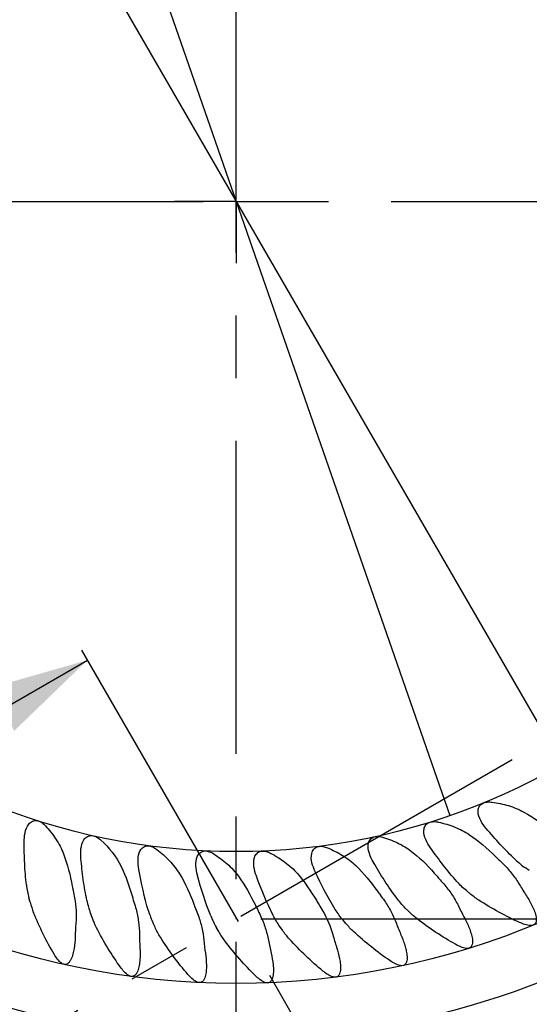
# Model space of a CAD drawing. Header units: millimetres. Extents: x 8 to 3888, y -9869 to 412.
# Tile 6 of 23: x 115 to 136, y 169 to 209. Entities that reach past the tile are written whole.
import ezdxf

# ---------------------------------------------------------------- set-up
doc = ezdxf.new("R2010")
doc.units = ezdxf.units.MM
doc.header["$PDSIZE"] = -1
doc.linetypes.add('CENTERX2', pattern=[20.32, 12.7, -2.54, 2.54, -2.54])
doc.layers.add('CENTERLINE', color=4, linetype='CENTERX2')
doc.layers.add('DIMENSIONS', color=2, linetype='Continuous')
doc.layers.add('OUTLINE', color=7, linetype='Continuous', lineweight=25)
doc.styles.add('SLDTEXTSTYLE0', font='TXT', dxfattribs={"width": 0.75})
doc.dimstyles.new('SLDDIMSTYLE0', dxfattribs={"dimtxt": 3.5, "dimasz": 2, "dimexe": 0, "dimexo": 0.0625, "dimgap": 0.875, "dimtad": 1, "dimdec": 1, "dimrnd": 1e-09, "dimzin": 12, "dimdsep": 46, "dimtxsty": 'SLDTEXTSTYLE0', "dimblk1": 'NONE', "dimsah": 1, "dimcen": 0, "dimadec": 0, "dimazin": 3, "dimtfac": 1, "dimtdec": 1, "dimtmove": 0, "dimatfit": 3, "dimldrblk": 'NONE', "dimfxl": 0, "dimfrac": 2, "dimtolj": 1, "dimtzin": 12, "dimarcsym": 0})
doc.dimstyles.new('SLDDIMSTYLE1', dxfattribs={"dimtxt": 3.5, "dimasz": 2, "dimexe": 0, "dimexo": 0.0625, "dimgap": 0.875, "dimtad": 1, "dimrnd": 1e-09, "dimzin": 12, "dimdsep": 46, "dimtxsty": 'SLDTEXTSTYLE0', "dimsah": 1, "dimcen": 0.09, "dimadec": 0, "dimazin": 3, "dimtfac": 1, "dimtofl": 0, "dimtmove": 0, "dimatfit": 3, "dimfxl": 0, "dimfrac": 2, "dimtolj": 1, "dimtzin": 12, "dimarcsym": 0})
doc.dimstyles.new('SLDDIMSTYLE2', dxfattribs={"dimtxt": 3.5, "dimasz": 2, "dimexe": 0, "dimexo": 0.0625, "dimgap": 0.875, "dimtad": 1, "dimdec": 4, "dimzin": 12, "dimdsep": 46, "dimtxsty": 'SLDTEXTSTYLE0', "dimsah": 1, "dimcen": 0.09, "dimazin": 3, "dimtfac": 1, "dimtofl": 0, "dimtmove": 0, "dimatfit": 3, "dimfxl": 0, "dimfrac": 2, "dimtolj": 1, "dimtzin": 12, "dimarcsym": 0})

# ---------------------------------------------------------------- blocks, each defined once
blk = doc.blocks.new('_D')
at = {"layer": 'DIMENSIONS'}
for q in [(94.388, 286.649), (132.576, 176.843)]:
    blk.add_line((115.247, 226.67), q, dxfattribs=at)
blk.add_solid([(115.247, 226.67), (115.062, 228.723), (114.118, 228.395)], dxfattribs=at)
at = {"layer": 'DIMENSIONS', "char_height": 3.5, "attachment_point": 1, "rotation": 289.1766, "style": 'SLDTEXTSTYLE0'}
for s, insert in [('%%c', (99.169, 286.631)), ('52,8', (100.894, 281.67))]:
    blk.add_mtext(s, dxfattribs=dict(at, insert=insert))
blk = doc.blocks.new('_None')
blk = doc.blocks.new('_D_1')
at = {"layer": 'DIMENSIONS'}
for q in [(77.725, 281.754), (139.774, 174.281)]:
    blk.add_line((108.049, 229.232), q, dxfattribs=at)
blk.add_solid([(108.049, 229.232), (107.482, 231.214), (106.616, 230.714)], dxfattribs=at)
at = {"layer": 'DIMENSIONS', "char_height": 3.5, "attachment_point": 1, "rotation": 300, "style": 'SLDTEXTSTYLE0'}
for s, insert in [('%%c', (82.425, 282.634)), ('63,5', (85.051, 278.086))]:
    blk.add_mtext(s, dxfattribs=dict(at, insert=insert))
blk = doc.blocks.new('_D_2')
at = {"layer": 'DIMENSIONS'}
for p, q in [((199.912, 201.757), (210.803, 201.757)), ((208.803, 172.656), (208.803, 201.757)), ((124.912, 172.656), (210.803, 172.656))]:
    blk.add_line(p, q, dxfattribs=at)
for points in [[(208.803, 201.757), (208.303, 199.757), (209.303, 199.757)], [(208.803, 172.656), (209.303, 174.656), (208.303, 174.656)]]:
    blk.add_solid(points, dxfattribs=at)
at = {"layer": 'DIMENSIONS', "insert": (204.291, 182.681), "char_height": 3.5, "attachment_point": 1, "rotation": 90, "style": 'SLDTEXTSTYLE0'}
blk.add_mtext('29,1', dxfattribs=at)
blk = doc.blocks.new('_D_3')
at = {"layer": 'DIMENSIONS'}
for p, q in [((47.912, 201.757), (37.912, 201.757)), ((39.912, 148.757), (39.912, 201.757)), ((122.912, 148.757), (37.912, 148.757))]:
    blk.add_line(p, q, dxfattribs=at)
for points in [[(39.912, 201.757), (39.412, 199.757), (40.412, 199.757)], [(39.912, 148.757), (40.412, 150.757), (39.412, 150.757)]]:
    blk.add_solid(points, dxfattribs=at)
at = {"layer": 'DIMENSIONS', "insert": (35.4, 172.67), "char_height": 3.5, "attachment_point": 1, "rotation": 90, "style": 'SLDTEXTSTYLE0'}
blk.add_mtext('53', dxfattribs=at)
blk = doc.blocks.new('_D_4')
at = {"layer": 'DIMENSIONS'}
blk.add_line((134.666, 154.085), (146.809, 133.053), dxfattribs=at)
blk.add_arc((123.912, 172.713), 43.795, 270, 300, dxfattribs=at)
for points in [[(145.809, 134.785), (143.814, 134.264), (144.295, 133.386)], [(123.912, 128.918), (125.922, 128.464), (125.9, 129.463)]]:
    blk.add_solid(points, dxfattribs=at)
at = {"layer": 'DIMENSIONS', "insert": (130.679, 133.857), "char_height": 3.5, "attachment_point": 1, "rotation": 15, "style": 'SLDTEXTSTYLE0'}
blk.add_mtext('30°', dxfattribs=at)
blk = doc.blocks.new('SW_CENTERMARKSYMBOL_0')
at = {"layer": 'CENTERLINE', "color": 0}
for q in [(0, 2.5), (-2.5, 0), (0, -2.5), (2.5, 0)]:
    blk.add_line((0, 0), q, dxfattribs=at)

msp = doc.modelspace()

# ---------------------------------------------------------------- linework, layer by layer
at = {"color": 51, "linetype": 'Continuous', "lineweight": 18}
msp.add_point((123.91153, 172.65634), dxfattribs=at)
at = {"layer": 'CENTERLINE'}
for p, q in [((123.91153, 118.38715), (123.91153, 279.77333)), ((48.91153, 201.75653), (198.91153, 201.75653)), ((134.16609, 154.95128), (116.88633, 184.88071)), ((106.50147, 162.60464), (141.32159, 182.70804))]:
    msp.add_line(p, q, dxfattribs=at)
at = {"layer": 'CENTERLINE', "linetype": 'Continuous'}
msp.add_line((110.95813, 179.14866), (117.88633, 183.14866), dxfattribs=at)
at = {"layer": 'CENTERLINE'}
msp.add_solid([(117.88633, 183.14866), (113.92223, 182.01468), (114.92223, 180.28263)], dxfattribs=at)
at = {"layer": 'OUTLINE'}
for p, q in [((135.78862, 174.61343), (135.63964, 174.71774)), ((133.37774, 173.68156), (133.23842, 173.79846)), ((115.56265, 173.32926), (115.51558, 173.50494)), ((130.89483, 172.96336), (130.76623, 173.09196)), ((118.07202, 172.70979), (118.00982, 172.88069)), ((128.35876, 172.46429), (128.24186, 172.60361)), ((120.62584, 172.31137), (120.54897, 172.4762)), ((123.20465, 172.13705), (123.11372, 172.29455)), ((125.78885, 172.18815), (125.68454, 172.33713))]:
    msp.add_line(p, q, dxfattribs=at)
for radius in [44.5, 31.72583, 26.37716]:
    msp.add_circle((123.91153, 201.75653), radius, dxfattribs=at)
msp.add_arc((123.91153, 201.75653), 33.96882, 235.173677, 304.826323, dxfattribs=at)
for points, knots in [([(134.04053, 176.32338), (133.95803, 176.42201), (133.88335, 176.52562), (133.76348, 176.75144), (133.7163, 176.87643), (133.7119, 177.06874), (133.72241, 177.13476), (133.78138, 177.25349), (133.82964, 177.30273), (133.94605, 177.36827), (134.01209, 177.38521), (134.14497, 177.39861), (134.2107, 177.39539), (134.27602, 177.38656)], [0, 0, 0, 0, 0.25, 0.25, 0.5, 0.5, 0.625, 0.625, 0.75, 0.75, 0.875, 0.875, 1, 1, 1, 1]), ([(134.27602, 177.38656), (134.5023, 177.35597), (134.72761, 177.31035), (135.15969, 177.18035), (135.3681, 177.09577), (135.56656, 176.98554)], [0, 0, 0, 0, 0.5, 0.5, 1, 1, 1, 1]), ([(115.32268, 175.76281), (115.32287, 175.8914), (115.33227, 176.01876), (115.3856, 176.26881), (115.4298, 176.39488), (115.55004, 176.54503), (115.60053, 176.58885), (115.72202, 176.6419), (115.79064, 176.64859), (115.92194, 176.62397), (115.98343, 176.5945), (116.09383, 176.51936), (116.14211, 176.47464), (116.18647, 176.42589)], [0, 0, 0, 0, 0.25, 0.25, 0.5, 0.5, 0.625, 0.625, 0.75, 0.75, 0.875, 0.875, 1, 1, 1, 1]), ([(131.78534, 175.53736), (131.71175, 175.6428), (131.64639, 175.75253), (131.54665, 175.98794), (131.51055, 176.11657), (131.52292, 176.30853), (131.53915, 176.37338), (131.60824, 176.48652), (131.6606, 176.53136), (131.78228, 176.5865), (131.84956, 176.59763), (131.98309, 176.5994), (132.04829, 176.59046), (132.11259, 176.57597)], [0, 0, 0, 0, 0.25, 0.25, 0.5, 0.5, 0.625, 0.625, 0.75, 0.75, 0.875, 0.875, 1, 1, 1, 1]), ([(132.11259, 176.57597), (132.33473, 176.52591), (132.5556, 176.46079), (132.97518, 176.29343), (133.17541, 176.19094), (133.36327, 176.064)], [0, 0, 0, 0, 0.5, 0.5, 1, 1, 1, 1]), ([(116.18647, 176.42589), (116.33873, 176.25856), (116.47987, 176.08213), (116.7295, 175.70247), (116.83632, 175.50066), (116.91731, 175.28914)], [0, 0, 0, 0, 0.5, 0.5, 1, 1, 1, 1]), ([(135.22596, 175.05457), (135.01499, 175.25292), (134.81222, 175.45912), (134.41876, 175.88258), (134.228, 176.10009), (134.04566, 176.31725)], [0, 0, 0, 0, 0.5, 0.5, 1, 1, 1, 1]), ([(115.41519, 174.02886), (115.38097, 174.31741), (115.35822, 174.60588), (115.32909, 175.18191), (115.32276, 175.47078), (115.32267, 175.75482)], [0, 0, 0, 0, 0.5, 0.5, 1, 1, 1, 1]), ([(117.62086, 175.11316), (117.60985, 175.24127), (117.60811, 175.36897), (117.63945, 175.62271), (117.67249, 175.75216), (117.77919, 175.91222), (117.82567, 175.96027), (117.94207, 176.02371), (118.00984, 176.03636), (118.14279, 176.02327), (118.20661, 175.99927), (118.32314, 175.93403), (118.37514, 175.8937), (118.42358, 175.849)], [0, 0, 0, 0, 0.25, 0.25, 0.5, 0.5, 0.625, 0.625, 0.75, 0.75, 0.875, 0.875, 1, 1, 1, 1]), ([(129.47022, 174.95088), (129.4061, 175.06234), (129.35056, 175.17734), (129.27172, 175.42055), (129.24696, 175.55183), (129.27602, 175.74199), (129.29784, 175.80518), (129.37652, 175.91187), (129.4326, 175.95197), (129.55862, 175.9963), (129.62661, 176.00152), (129.75979, 175.99165), (129.82396, 175.97706), (129.88676, 175.95702)], [0, 0, 0, 0, 0.25, 0.25, 0.5, 0.5, 0.625, 0.625, 0.75, 0.75, 0.875, 0.875, 1, 1, 1, 1]), ([(129.88676, 175.95702), (130.10318, 175.88795), (130.31755, 175.8039), (130.72154, 175.60034), (130.91213, 175.48069), (131.08805, 175.33799)], [0, 0, 0, 0, 0.5, 0.5, 1, 1, 1, 1]), ([(119.96692, 174.66628), (119.94479, 174.79294), (119.93192, 174.92001), (119.94102, 175.17551), (119.96266, 175.30735), (120.055, 175.47609), (120.09712, 175.52801), (120.20755, 175.60135), (120.27396, 175.61986), (120.40754, 175.61842), (120.47322, 175.60007), (120.59499, 175.54524), (120.6503, 175.50958), (120.70245, 175.46927)], [0, 0, 0, 0, 0.25, 0.25, 0.5, 0.5, 0.625, 0.625, 0.75, 0.75, 0.875, 0.875, 1, 1, 1, 1]), ([(120.70245, 175.46927), (120.88182, 175.33065), (121.05361, 175.17932), (121.3649, 174.84867), (121.50323, 174.67072), (121.61958, 174.47671)], [0, 0, 0, 0, 0.5, 0.5, 1, 1, 1, 1]), ([(122.343, 174.42557), (122.30992, 174.54982), (122.28602, 174.67528), (122.27282, 174.93061), (122.28288, 175.06383), (122.36017, 175.23998), (122.3976, 175.29537), (122.50122, 175.37806), (122.56576, 175.40228), (122.69896, 175.41249), (122.76598, 175.39993), (122.89207, 175.35592), (122.95028, 175.32523), (123.00575, 175.28962)], [0, 0, 0, 0, 0.25, 0.25, 0.5, 0.5, 0.625, 0.625, 0.75, 0.75, 0.875, 0.875, 1, 1, 1, 1]), ([(124.73102, 174.39287), (124.68723, 174.51376), (124.6525, 174.63666), (124.61709, 174.88987), (124.6155, 175.02346), (124.67714, 175.20568), (124.7096, 175.26412), (124.80562, 175.35552), (124.86781, 175.38528), (124.99961, 175.40705), (125.06747, 175.40039), (125.19692, 175.36753), (125.25758, 175.34203), (125.31594, 175.31139)], [0, 0, 0, 0, 0.25, 0.25, 0.5, 0.5, 0.625, 0.625, 0.75, 0.75, 0.875, 0.875, 1, 1, 1, 1]), ([(127.1128, 174.56842), (127.05864, 174.68504), (127.01333, 174.80444), (126.95599, 175.0536), (126.94277, 175.18654), (126.98829, 175.37344), (127.01553, 175.43448), (127.10322, 175.53391), (127.16257, 175.56898), (127.29198, 175.60215), (127.36016, 175.60143), (127.49198, 175.57998), (127.55463, 175.55986), (127.61544, 175.53442)], [0, 0, 0, 0, 0.25, 0.25, 0.5, 0.5, 0.625, 0.625, 0.75, 0.75, 0.875, 0.875, 1, 1, 1, 1]), ([(127.61544, 175.53442), (127.82462, 175.44692), (128.03052, 175.34475), (128.41595, 175.10638), (128.5955, 174.97045), (128.75822, 174.81305)], [0, 0, 0, 0, 0.5, 0.5, 1, 1, 1, 1]), ([(132.85568, 174.17006), (132.66269, 174.38617), (132.47867, 174.60925), (132.12381, 175.06514), (131.95269, 175.2985), (131.78992, 175.53081)], [0, 0, 0, 0, 0.5, 0.5, 1, 1, 1, 1]), ([(117.86415, 173.39387), (117.80493, 173.67824), (117.75712, 173.96359), (117.67789, 174.53497), (117.6464, 174.82228), (117.62155, 175.1052)], [0, 0, 0, 0, 0.5, 0.5, 1, 1, 1, 1]), ([(123.00575, 175.28962), (123.19506, 175.16808), (123.37646, 175.0348), (123.71574, 174.73316), (123.87244, 174.56477), (124.0059, 174.38076)], [0, 0, 0, 0, 0.5, 0.5, 1, 1, 1, 1]), ([(125.31594, 175.31139), (125.51485, 175.20696), (125.70702, 175.09013), (126.0713, 174.81929), (126.24237, 174.665), (126.39149, 174.49316)], [0, 0, 0, 0, 0.5, 0.5, 1, 1, 1, 1]), ([(130.41732, 173.4955), (130.24382, 173.72772), (130.07995, 173.96601), (129.7663, 174.4509), (129.61616, 174.69828), (129.47422, 174.94396)], [0, 0, 0, 0, 0.5, 0.5, 1, 1, 1, 1]), ([(134.75496, 174.85985), (134.87882, 174.7375), (134.99441, 174.6058), (135.2058, 174.33163), (135.30251, 174.18832), (135.39162, 174.03977)], [0, 0, 0, 0, 0.5, 0.5, 1, 1, 1, 1]), ([(132.3695, 174.01714), (132.48201, 173.8847), (132.58588, 173.74321), (132.77265, 173.45152), (132.85648, 173.30034), (132.93226, 173.14468)], [0, 0, 0, 0, 0.5, 0.5, 1, 1, 1, 1]), ([(129.91966, 173.38553), (130.01978, 173.2444), (130.11115, 173.09419), (130.27238, 172.78617), (130.34258, 172.62833), (130.40425, 172.46735)], [0, 0, 0, 0, 0.5, 0.5, 1, 1, 1, 1]), ([(135.3903, 172.50973), (135.11319, 172.63492), (134.83602, 172.77247), (134.28177, 173.0757), (134.00815, 173.23964), (133.74167, 173.41257)], [0, 0, 0, 0, 0.5, 0.5, 1, 1, 1, 1]), ([(135.67267, 173.58872), (135.76091, 173.45189), (135.84173, 173.31266), (135.94558, 173.09672), (135.977, 173.02409), (136.03001, 172.87675), (136.05202, 172.80176), (136.06969, 172.68801), (136.07306, 172.64948), (136.07004, 172.57241), (136.06376, 172.53354), (136.03111, 172.46196), (136.00232, 172.42973), (135.92877, 172.39163), (135.88654, 172.38468), (135.76469, 172.38192), (135.68578, 172.401), (135.53528, 172.44771), (135.46235, 172.47718), (135.3903, 172.50973)], [0, 0, 0, 0, 0.25, 0.25, 0.375, 0.375, 0.5, 0.5, 0.5625, 0.5625, 0.625, 0.625, 0.6875, 0.6875, 0.75, 0.75, 0.875, 0.875, 1, 1, 1, 1]), ([(119.85387, 173.04161), (119.89995, 172.87374), (119.93431, 172.70145), (119.98032, 172.35761), (119.99231, 172.18544), (119.9952, 172.01306)], [0, 0, 0, 0, 0.5, 0.5, 1, 1, 1, 1]), ([(116.53911, 171.215), (116.38336, 171.47744), (116.23552, 171.74875), (115.95742, 172.31083), (115.82635, 172.60376), (115.70648, 172.90018)], [0, 0, 0, 0, 0.5, 0.5, 1, 1, 1, 1]), ([(122.37199, 172.79723), (122.43247, 172.63415), (122.48173, 172.46545), (122.55746, 172.12738), (122.58447, 171.95679), (122.60242, 171.78491)], [0, 0, 0, 0, 0.5, 0.5, 1, 1, 1, 1]), ([(124.90181, 172.77325), (124.97606, 172.61653), (125.03992, 172.45269), (125.14499, 172.12207), (125.18676, 171.95443), (125.2196, 171.78487)], [0, 0, 0, 0, 0.5, 0.5, 1, 1, 1, 1]), ([(132.79759, 171.62058), (132.53242, 171.76946), (132.26841, 171.93058), (131.7432, 172.28061), (131.48438, 172.46813), (131.23392, 172.66368)], [0, 0, 0, 0, 0.5, 0.5, 1, 1, 1, 1]), ([(133.17293, 172.67085), (133.24888, 172.52691), (133.31776, 172.37985), (133.40169, 172.15755), (133.4265, 172.08306), (133.46646, 171.93217), (133.48194, 171.85554), (133.48989, 171.74109), (133.49005, 171.7029), (133.48069, 171.62593), (133.47134, 171.58773), (133.43294, 171.51844), (133.40201, 171.48867), (133.32537, 171.45627), (133.28295, 171.45279), (133.16004, 171.46029), (133.08413, 171.48588), (132.93647, 171.54617), (132.8663, 171.58201), (132.79759, 171.62058)], [0, 0, 0, 0, 0.25, 0.25, 0.375, 0.375, 0.5, 0.5, 0.5625, 0.5625, 0.625, 0.625, 0.6875, 0.6875, 0.75, 0.75, 0.875, 0.875, 1, 1, 1, 1]), ([(119.22903, 170.68867), (119.05126, 170.93619), (118.88035, 171.19349), (118.55398, 171.72974), (118.39771, 172.01049), (118.2527, 172.29487)], [0, 0, 0, 0, 0.5, 0.5, 1, 1, 1, 1]), ([(117.38929, 171.9369), (117.38312, 171.77477), (117.36924, 171.61286), (117.33093, 171.37888), (117.31525, 171.3023), (117.27488, 171.15274), (117.25054, 171.07945), (117.19973, 170.97467), (117.18052, 170.94098), (117.13419, 170.87902), (117.10732, 170.85066), (117.03946, 170.8093), (116.99779, 170.79865), (116.91504, 170.80844), (116.87641, 170.82654), (116.77329, 170.89447), (116.7202, 170.95474), (116.62232, 171.0809), (116.5794, 171.14712), (116.53911, 171.215)], [0, 0, 0, 0, 0.25, 0.25, 0.375, 0.375, 0.5, 0.5, 0.5625, 0.5625, 0.625, 0.625, 0.6875, 0.6875, 0.75, 0.75, 0.875, 0.875, 1, 1, 1, 1]), ([(121.9546, 170.39879), (121.75609, 170.62967), (121.56339, 170.87109), (121.19112, 171.37742), (121.01098, 171.64352), (120.84199, 171.91378)], [0, 0, 0, 0, 0.5, 0.5, 1, 1, 1, 1]), ([(124.69505, 170.34756), (124.47729, 170.56015), (124.26421, 170.78391), (123.84876, 171.25641), (123.64628, 171.50565), (123.45463, 171.75982)], [0, 0, 0, 0, 0.5, 0.5, 1, 1, 1, 1]), ([(127.42954, 170.53537), (127.19415, 170.72812), (126.96228, 170.93252), (126.50672, 171.36753), (126.28359, 171.59792), (126.07076, 171.83414)], [0, 0, 0, 0, 0.5, 0.5, 1, 1, 1, 1]), ([(130.13726, 170.96079), (129.88603, 171.13224), (129.63715, 171.3157), (129.14493, 171.70976), (128.90297, 171.9195), (128.67045, 172.13619)], [0, 0, 0, 0, 0.5, 0.5, 1, 1, 1, 1]), ([(130.6027, 171.97435), (130.66567, 171.82471), (130.72138, 171.67246), (130.78557, 171.4442), (130.80377, 171.36804), (130.83048, 171.21478), (130.83932, 171.13702), (130.83755, 171.02266), (130.8345, 170.98483), (130.81914, 170.9098), (130.80683, 170.87207), (130.7629, 170.80523), (130.73025, 170.77801), (130.65069, 170.75123), (130.60788, 170.75127), (130.48654, 170.76881), (130.41181, 170.80128), (130.27058, 170.87371), (130.2028, 170.91606), (130.13726, 170.96079)], [0, 0, 0, 0, 0.25, 0.25, 0.375, 0.375, 0.5, 0.5, 0.5625, 0.5625, 0.625, 0.625, 0.6875, 0.6875, 0.75, 0.75, 0.875, 0.875, 1, 1, 1, 1]), ([(120.01306, 171.48192), (120.02105, 171.31983), (120.02134, 171.15738), (120.00355, 170.92087), (119.9946, 170.84316), (119.96737, 170.69047), (119.94934, 170.61488), (119.90793, 170.50649), (119.89168, 170.47124), (119.8511, 170.40582), (119.82698, 170.37539), (119.76294, 170.32816), (119.72244, 170.31391), (119.63905, 170.3164), (119.59898, 170.33106), (119.49042, 170.38965), (119.43226, 170.44504), (119.32364, 170.56229), (119.27509, 170.62455), (119.22903, 170.68867)], [0, 0, 0, 0, 0.25, 0.25, 0.375, 0.375, 0.5, 0.5, 0.5625, 0.5625, 0.625, 0.625, 0.6875, 0.6875, 0.75, 0.75, 0.875, 0.875, 1, 1, 1, 1]), ([(127.98155, 171.5045), (128.03134, 171.34962), (128.07368, 171.19266), (128.11773, 170.95913), (128.1292, 170.88153), (128.14234, 170.72633), (128.14433, 170.64797), (128.13217, 170.53329), (128.12561, 170.49545), (128.10293, 170.42137), (128.08683, 170.38521), (128.03733, 170.3244), (128.0012, 170.30025), (127.9205, 170.28194), (127.87784, 170.28593), (127.75852, 170.31469), (127.68727, 170.35359), (127.55342, 170.43798), (127.49061, 170.48536), (127.42954, 170.53537)], [0, 0, 0, 0, 0.25, 0.25, 0.375, 0.375, 0.5, 0.5, 0.5625, 0.5625, 0.625, 0.625, 0.6875, 0.6875, 0.75, 0.75, 0.875, 0.875, 1, 1, 1, 1]), ([(122.66651, 171.25735), (122.68862, 171.09631), (122.70308, 170.93433), (122.70592, 170.69677), (122.70374, 170.61841), (122.68978, 170.46353), (122.67823, 170.38623), (122.64626, 170.2749), (122.63304, 170.23839), (122.59809, 170.16985), (122.57614, 170.13709), (122.51644, 170.08538), (122.47696, 170.06803), (122.3943, 170.06393), (122.35306, 170.07519), (122.24027, 170.12429), (122.17697, 170.17491), (122.05966, 170.28139), (122.00603, 170.33897), (121.9546, 170.39879)], [0, 0, 0, 0, 0.25, 0.25, 0.375, 0.375, 0.5, 0.5, 0.5625, 0.5625, 0.625, 0.625, 0.6875, 0.6875, 0.75, 0.75, 0.875, 0.875, 1, 1, 1, 1]), ([(125.32942, 171.2649), (125.36554, 171.10618), (125.39407, 170.94598), (125.41759, 170.70923), (125.42225, 170.63084), (125.42175, 170.47494), (125.41688, 170.39671), (125.39458, 170.28322), (125.38453, 170.2457), (125.35549, 170.17448), (125.33631, 170.13994), (125.28101, 170.08356), (125.243, 170.06313), (125.16089, 170.05239), (125.11878, 170.06028), (125.00325, 170.09934), (124.9356, 170.14427), (124.81009, 170.23967), (124.75163, 170.29232), (124.69505, 170.34756)], [0, 0, 0, 0, 0.25, 0.25, 0.375, 0.375, 0.5, 0.5, 0.5625, 0.5625, 0.625, 0.625, 0.6875, 0.6875, 0.75, 0.75, 0.875, 0.875, 1, 1, 1, 1])]:
    msp.add_open_spline(points, degree=3, knots=knots, dxfattribs=at)
for points in [[(135.56656, 176.98554), (135.96128, 176.7663), (136.32938, 176.50256), (136.68337, 176.20834)], [(134.04566, 176.31725), (134.04395, 176.31929), (134.04224, 176.32134), (134.04053, 176.32338)], [(115.32267, 175.75482), (115.32267, 175.75748), (115.32267, 175.76015), (115.32268, 175.76281)], [(118.42358, 175.849), (118.75627, 175.542), (119.05269, 175.18714), (119.25071, 174.78027)], [(133.36327, 176.064), (133.73754, 175.81109), (134.08123, 175.51625), (134.40809, 175.19242)], [(131.78992, 175.53081), (131.78839, 175.53299), (131.78686, 175.53518), (131.78534, 175.53736)], [(116.91731, 175.28914), (117.07866, 174.86774), (117.19116, 174.42911), (117.27326, 173.9759)], [(117.62155, 175.1052), (117.62132, 175.10785), (117.62109, 175.1105), (117.62086, 175.11316)], [(129.47422, 174.94396), (129.47288, 174.94627), (129.47155, 174.94858), (129.47022, 174.95088)], [(131.08805, 175.33799), (131.43901, 175.05329), (131.75568, 174.72959), (132.05294, 174.37867)], [(134.40809, 175.19242), (134.45123, 175.14969), (134.49508, 175.10764), (134.53964, 175.06625)], [(134.53964, 175.06625), (134.61252, 174.99854), (134.68425, 174.9297), (134.75496, 174.85985)], [(135.22596, 175.05457), (135.35599, 174.93231), (135.49377, 174.81989), (135.63964, 174.71774)], [(119.25071, 174.78027), (119.44825, 174.37437), (119.59853, 173.94721), (119.71976, 173.50305)], [(119.9683, 174.65841), (119.96784, 174.66103), (119.96738, 174.66365), (119.96692, 174.66628)], [(120.35913, 172.97474), (120.19026, 173.53532), (120.0672, 174.09863), (119.9683, 174.65841)], [(127.11618, 174.56117), (127.11505, 174.56358), (127.11393, 174.566), (127.1128, 174.56842)], [(127.92946, 173.03602), (127.62161, 173.5332), (127.35686, 174.04546), (127.11618, 174.56117)], [(128.75822, 174.81305), (129.08322, 174.49866), (129.37043, 174.14856), (129.63582, 173.77328)], [(121.61958, 174.47671), (121.85184, 174.08941), (122.03875, 173.67695), (122.19817, 173.24523)], [(122.34507, 174.41785), (122.34438, 174.42042), (122.34369, 174.42299), (122.343, 174.42557)], [(122.88115, 172.77465), (122.66357, 173.3196), (122.49204, 173.87005), (122.34507, 174.41785)], [(124.0059, 174.38076), (124.27115, 174.01502), (124.49326, 173.6204), (124.68961, 173.2044)], [(124.73375, 174.38535), (124.73284, 174.38786), (124.73193, 174.39036), (124.73102, 174.39287)], [(125.41101, 172.79513), (125.14677, 173.31902), (124.92792, 173.85242), (124.73375, 174.38535)], [(126.39149, 174.49316), (126.68775, 174.15176), (126.94338, 173.77798), (127.17513, 173.38086)], [(132.05294, 174.37867), (132.09219, 174.33233), (132.13221, 174.28662), (132.17298, 174.24151)], [(132.17298, 174.24151), (132.23971, 174.16769), (132.30517, 174.09286), (132.3695, 174.01714)], [(133.23842, 173.79846), (133.10269, 173.91235), (132.97515, 174.03627), (132.85568, 174.17006)], [(115.41519, 174.02886), (115.43605, 173.85306), (115.46968, 173.67624), (115.51558, 173.50494)], [(117.27326, 173.9759), (117.28409, 173.91615), (117.29589, 173.85655), (117.30865, 173.7971)], [(117.30865, 173.7971), (117.32952, 173.69977), (117.3488, 173.60224), (117.36664, 173.50453)], [(129.63582, 173.77328), (129.67089, 173.72369), (129.70678, 173.67467), (129.74345, 173.62618)], [(135.39162, 174.03977), (135.48361, 173.88642), (135.57752, 173.73624), (135.67267, 173.58872)], [(117.36664, 173.50453), (117.42965, 173.15952), (117.44222, 172.81347), (117.41779, 172.46757)], [(117.86415, 173.39387), (117.90044, 173.21965), (117.9494, 173.04668), (118.00982, 172.88069)], [(119.71976, 173.50305), (119.73576, 173.44447), (119.75271, 173.38612), (119.7706, 173.32802)], [(127.17513, 173.38086), (127.20575, 173.3284), (127.23723, 173.27643), (127.26954, 173.22494)], [(129.74345, 173.62618), (129.80349, 173.54682), (129.86218, 173.46657), (129.91966, 173.38553)], [(130.76623, 173.09196), (130.64101, 173.21718), (130.52413, 173.35255), (130.41732, 173.4955)], [(133.74167, 173.41257), (133.61495, 173.49481), (133.49357, 173.58437), (133.37774, 173.68156)], [(115.56265, 173.32926), (115.60156, 173.18407), (115.65014, 173.0395), (115.70648, 172.90018)], [(119.7706, 173.32802), (119.79985, 173.23298), (119.82755, 173.1375), (119.85387, 173.04161)], [(120.35913, 172.97474), (120.41043, 172.80445), (120.4743, 172.63633), (120.54897, 172.4762)], [(122.19817, 173.24523), (122.21921, 173.18826), (122.24118, 173.13161), (122.26406, 173.07529)], [(122.26406, 173.07529), (122.30146, 172.98322), (122.33739, 172.89052), (122.37199, 172.79723)], [(124.68961, 173.2044), (124.71554, 173.14947), (124.74237, 173.09496), (124.77007, 173.04084)], [(124.77007, 173.04084), (124.81535, 172.95239), (124.85921, 172.86317), (124.90181, 172.77325)], [(127.26954, 173.22494), (127.32237, 173.14074), (127.37385, 173.05568), (127.42411, 172.96985)], [(127.42411, 172.96985), (127.59916, 172.67087), (127.73046, 172.34988), (127.82682, 172.01292)], [(128.24186, 172.60361), (128.12795, 172.73936), (128.02296, 172.88501), (127.92946, 173.03602)], [(131.23392, 172.66368), (131.11471, 172.75676), (131.00161, 172.85657), (130.89483, 172.96336)], [(132.93226, 173.14468), (133.01053, 172.98393), (133.09099, 172.82613), (133.17293, 172.67085)], [(118.2527, 172.29487), (118.18419, 172.42924), (118.12382, 172.56747), (118.07202, 172.70978)], [(122.88115, 172.77465), (122.94695, 172.60983), (123.02529, 172.44773), (123.11372, 172.29455)], [(125.68454, 172.33713), (125.58317, 172.4819), (125.49101, 172.63652), (125.41101, 172.79513)], [(117.41779, 172.46757), (117.4052, 172.28935), (117.39598, 172.11247), (117.38929, 171.9369)], [(120.84199, 171.91378), (120.76167, 172.04222), (120.68956, 172.17472), (120.62584, 172.31137)], [(126.07076, 171.83414), (125.96993, 171.94605), (125.87583, 172.06394), (125.78885, 172.18815)], [(128.67045, 172.13619), (128.55953, 172.23956), (128.45559, 172.34889), (128.35876, 172.46429)], [(130.40425, 172.46735), (130.4682, 172.30041), (130.5346, 172.1362), (130.6027, 171.97435)], [(119.9952, 172.01306), (119.99819, 171.8344), (120.00442, 171.65738), (120.01306, 171.48192)], [(122.60242, 171.78491), (122.62097, 171.60717), (122.6426, 171.43137), (122.66651, 171.25735)], [(123.45463, 171.75982), (123.36297, 171.88138), (123.27966, 172.00714), (123.20465, 172.13705)], [(125.2196, 171.78487), (125.25358, 171.6094), (125.29045, 171.43616), (125.32942, 171.2649)], [(127.82682, 172.01292), (127.87597, 171.84106), (127.9278, 171.67169), (127.98155, 171.5045)]]:
    msp.add_open_spline(points, degree=3, dxfattribs=at)

# ---------------------------------------------------------------- block references
at = {"layer": 'CENTERLINE'}
msp.add_blockref('SW_CENTERMARKSYMBOL_0', (123.91153, 201.75653), dxfattribs=at)

# ---------------------------------------------------------------- dimensions: what is measured, and where the dimension line sits
at = {"layer": 'DIMENSIONS'}
for p1, p2, picture, middle in [((132.57592, 176.84302), (115.24714, 226.67004), '_D', (97.22886, 278.47967)), ((139.77444, 174.28116), (108.04861, 229.23191), '_D_1', (82.05023, 274.26246))]:
    dim = msp.add_diameter_dim_2p(p1=p1, p2=p2, dimstyle='SLDDIMSTYLE0', dxfattribs=at)
    dim.commit()
    dim.dimension.update_dxf_attribs({"geometry": picture, "text_midpoint": middle, "dimtype": 163})
dim = msp.add_angular_dim_2l(base=(135.24648, 130.41011), line1=((123.91153, 118.38715), (123.91153, 279.77333)), line2=((134.16609, 154.95128), (116.88633, 184.88071)), dimstyle='SLDDIMSTYLE2', dxfattribs=at)
dim.commit()
dim.dimension.update_dxf_attribs({"geometry": '_D_4', "text_midpoint": (135.24648, 130.41011), "dimtype": 162})
for base, p1, p2, picture, middle in [((39.91153, 201.75653), (123.91153, 148.75653), (48.91153, 201.75653), '_D_3', (39.91153, 175.25653)), ((208.80302, 201.75653), (123.91153, 172.65634), (198.91153, 201.75653), '_D_2', (208.80302, 187.20643))]:
    dim = msp.add_linear_dim(base=base, p1=p1, p2=p2, angle=90, dimstyle='SLDDIMSTYLE1', dxfattribs=at)
    dim.commit()
    dim.dimension.update_dxf_attribs({"geometry": picture, "text_midpoint": middle, "dimtype": 160})

doc.saveas('drawing.dxf')
